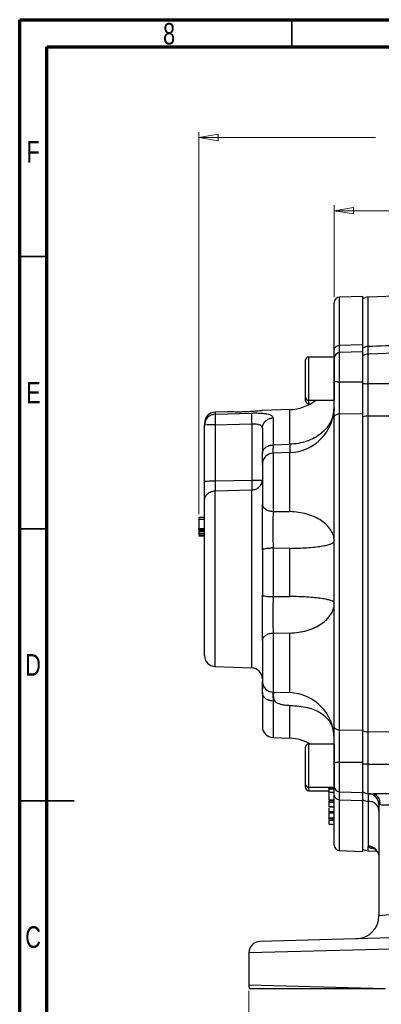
# Model space of a CAD drawing. Header units: inches. Extents: x 0.6 to 16.3, y 0.2 to 11.5.
# Tile 2 of 9: x 0.6 to 3.2, y 4.4 to 11.5. Entities that reach past the tile are written whole.
import ezdxf

# ---------------------------------------------------------------- set-up
doc = ezdxf.new("R2010")
doc.units = ezdxf.units.IN
doc.header["$MEASUREMENT"] = 0
doc.styles.add('SLDTEXTSTYLE0', font='TXT', dxfattribs={"width": 0.75})
doc.dimstyles.new('SLDDIMSTYLE1', dxfattribs={"dimtxt": 0.137795, "dimasz": 0.14, "dimexe": 0, "dimexo": 0.0625, "dimgap": 0.034449, "dimtad": 0, "dimdec": 1, "dimlfac": 1.5, "dimrnd": 1e-09, "dimzin": 12, "dimdsep": 46, "dimtxsty": 'SLDTEXTSTYLE0', "dimblk1": 'CLOSED', "dimblk2": 'CLOSED', "dimsah": 1, "dimcen": 0.09, "dimadec": 0, "dimazin": 3, "dimtfac": 1, "dimtdec": 1, "dimtofl": 0, "dimtmove": 0, "dimatfit": 3, "dimldrblk": 'CLOSED', "dimfxl": 0, "dimfrac": 2, "dimtolj": 1, "dimtzin": 12, "dimarcsym": 0})
doc.dimstyles.new('SLDDIMSTYLE5', dxfattribs={"dimtxt": 0.137795, "dimasz": 0.14, "dimexe": 0, "dimexo": 0.0625, "dimgap": 0.034449, "dimtad": 0, "dimdec": 1, "dimlfac": 1.5, "dimrnd": 1e-09, "dimzin": 4, "dimdsep": 46, "dimtxsty": 'SLDTEXTSTYLE0', "dimblk1": 'CLOSED', "dimblk2": 'CLOSED', "dimsah": 1, "dimcen": 0.09, "dimadec": 0, "dimazin": 1, "dimtfac": 1, "dimtdec": 1, "dimtofl": 0, "dimtmove": 0, "dimatfit": 3, "dimldrblk": 'CLOSED', "dimfxl": 0, "dimfrac": 2, "dimtolj": 1, "dimtzin": 12, "dimarcsym": 0})

# ---------------------------------------------------------------- blocks, each defined once
blk = doc.blocks.new('_Closed')
at = {"color": 0, "linetype": 'ByBlock', "lineweight": -2}
for p, q in [((-1, 0.166667), (0, 0)), ((-1, 0.166667), (-1, -0.166667)), ((0, 0), (-1, -0.166667)), ((0, 0), (-1, 0))]:
    blk.add_line(p, q, dxfattribs=at)
blk = doc.blocks.new('_D_6')
at = {"color": 7, "linetype": 'Continuous', "lineweight": 0}
for p, q in [((3.5995, 10.3127), (3.5576, 10.3127)), ((3.5576, 10.3127), (3.5576, 10.0939)), ((3.8032, 10.3127), (3.8452, 10.3127)), ((3.8452, 10.3127), (3.8452, 10.0939)), ((2.8664, 9.4888), (2.8664, 10.1536)), ((2.8664, 10.1142), (3.4367, 10.1142)), ((4.5828, 10.1142), (3.966, 10.1142)), ((3.5576, 10.0939), (3.5995, 10.0939)), ((3.8452, 10.0939), (3.8032, 10.0939))]:
    blk.add_line(p, q, dxfattribs=at)
at = {"color": 7, "linetype": 'Continuous', "lineweight": 18, "xscale": 0.14, "yscale": 0.14, "rotation": 180.0000000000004}
blk.add_blockref('_Closed', (2.8664, 10.1142), dxfattribs=at)
at = {"color": 7, "linetype": 'Continuous', "lineweight": 18, "xscale": 0.14, "yscale": 0.14}
blk.add_blockref('_Closed', (4.5828, 10.1142), dxfattribs=at)
at = {"color": 7, "linetype": 'Continuous', "lineweight": 18, "char_height": 0.1378, "attachment_point": 1, "style": 'SLDTEXTSTYLE0'}
for s, insert in [('65', (3.5995, 10.2716)), ('2.6', (3.5741, 10.0654))]:
    blk.add_mtext(s, dxfattribs=dict(at, insert=insert))
blk = doc.blocks.new('_D_7')
at = {"color": 7, "linetype": 'Continuous', "lineweight": 0}
for p, q in [((3.3278, 10.8423), (3.2858, 10.8423)), ((3.2858, 10.8423), (3.2858, 10.6235)), ((3.6332, 10.8423), (3.6752, 10.8423)), ((3.6752, 10.8423), (3.6752, 10.6235)), ((1.8878, 7.9211), (1.8878, 10.6832)), ((1.8878, 10.6438), (3.165, 10.6438)), ((3.2858, 10.6235), (3.3278, 10.6235)), ((3.6752, 10.6235), (3.6332, 10.6235)), ((4.5828, 10.6438), (3.796, 10.6438))]:
    blk.add_line(p, q, dxfattribs=at)
at = {"color": 7, "linetype": 'Continuous', "lineweight": 18, "xscale": 0.14, "yscale": 0.14, "rotation": 180.0000000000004}
blk.add_blockref('_Closed', (1.8878, 10.6438), dxfattribs=at)
at = {"color": 7, "linetype": 'Continuous', "lineweight": 18, "xscale": 0.14, "yscale": 0.14}
blk.add_blockref('_Closed', (4.5828, 10.6438), dxfattribs=at)
at = {"color": 7, "linetype": 'Continuous', "lineweight": 18, "char_height": 0.1378, "attachment_point": 1, "style": 'SLDTEXTSTYLE0'}
for s, insert in [('103', (3.3278, 10.8011)), ('4.0', (3.3532, 10.595))]:
    blk.add_mtext(s, dxfattribs=dict(at, insert=insert))
blk = doc.blocks.new('_D_10')
at = {"color": 7, "linetype": 'Continuous', "lineweight": 0}
for p, q in [((2.2494, 4.4733), (2.2494, 4.0553)), ((6.9161, 4.4733), (6.9161, 4.0553)), ((5.9047, 4.2931), (5.8627, 4.2931)), ((5.8627, 4.2931), (5.8627, 4.0744)), ((6.2101, 4.2931), (6.2521, 4.2931)), ((6.2521, 4.2931), (6.2521, 4.0744)), ((2.2494, 4.0947), (5.7419, 4.0947)), ((5.8627, 4.0744), (5.9047, 4.0744)), ((6.2521, 4.0744), (6.2101, 4.0744)), ((6.9161, 4.0947), (6.3729, 4.0947))]:
    blk.add_line(p, q, dxfattribs=at)
at = {"color": 7, "linetype": 'Continuous', "lineweight": 18, "xscale": 0.14, "yscale": 0.14, "rotation": 180.0000000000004}
blk.add_blockref('_Closed', (2.2494, 4.0947, -0.0033), dxfattribs=at)
at = {"color": 7, "linetype": 'Continuous', "lineweight": 18, "xscale": 0.14, "yscale": 0.14}
blk.add_blockref('_Closed', (6.9161, 4.0947, -0.0033), dxfattribs=at)
at = {"color": 7, "linetype": 'Continuous', "lineweight": 18, "char_height": 0.1378, "attachment_point": 1, "style": 'SLDTEXTSTYLE0'}
for s, insert in [('178', (5.9047, 4.252)), ('7.0', (5.9301, 4.0458))]:
    blk.add_mtext(s, dxfattribs=dict(at, insert=insert))

msp = doc.modelspace()

# ---------------------------------------------------------------- linework, layer by layer
at = {"color": 7, "linetype": 'Continuous', "lineweight": 70}
for p, q in [((0.5906, 0.1969), (0.5906, 11.4961)), ((0.5906, 11.4961), (16.3386, 11.4961)), ((0.7874, 0.3937), (0.7874, 11.2992)), ((0.7874, 11.2992), (16.1417, 11.2992))]:
    msp.add_line(p, q, dxfattribs=at)
at = {"color": 7, "linetype": 'Continuous', "lineweight": 35}
for p, q in [((2.5591, 11.2992), (2.5591, 11.4961)), ((0.7874, 9.7835), (0.5906, 9.7835)), ((0.7874, 7.815), (0.5906, 7.815)), ((0.5906, 5.8465), (0.9843, 5.8465)), ((0.7874, 5.8465), (0.5906, 5.8465))]:
    msp.add_line(p, q, dxfattribs=at)
at = {"color": 7, "linetype": 'Continuous', "lineweight": 25}
for p, q in [((3.0731, 9.4953), (2.905, 9.4894)), ((3.0731, 9.1471), (3.0731, 9.4953)), ((4.5828, 9.5414), (3.1133, 9.4901)), ((2.905, 9.1412), (3.0731, 9.1471)), ((3.0731, 9.1223), (3.0731, 9.1471)), ((4.5828, 9.1288), (3.1133, 9.0775)), ((2.8664, 9.0564), (2.6798, 9.0564)), ((2.8664, 9.0564), (2.8664, 8.7438)), ((3.0731, 9.094), (2.905, 9.0881)), ((3.0731, 8.8779), (3.0731, 9.094)), ((2.6584, 8.7651), (2.6584, 9.0351)), ((2.905, 8.8777), (3.0731, 8.8779)), ((3.0731, 8.8651), (3.0731, 8.8779)), ((2.6584, 8.7402), (2.6584, 8.7651)), ((2.6798, 8.7438), (2.8664, 8.7438)), ((2.6798, 8.7189), (2.6964, 8.7189)), ((2.0921, 8.6605), (2.005, 8.6575)), ((2.005, 8.6437), (2.2692, 8.6515)), ((2.5447, 8.6763), (2.348, 8.6694)), ((2.905, 8.6455), (3.0731, 8.6473)), ((2.905, 6.36), (2.905, 8.6455)), ((3.0731, 6.3583), (3.0731, 8.6473)), ((3.1133, 6.3462), (3.1133, 8.63)), ((1.9278, 8.1594), (1.9278, 8.5647)), ((2.005, 8.5654), (2.2692, 8.5733)), ((2.005, 8.5654), (2.005, 8.1601)), ((2.2692, 8.5733), (2.2692, 8.1659)), ((2.4236, 8.616), (2.4236, 8.421)), ((2.4236, 8.421), (2.5447, 8.4253)), ((2.5447, 8.3657), (2.4236, 8.3615)), ((2.005, 8.1601), (2.2692, 8.1659)), ((2.005, 8.0891), (2.2692, 8.0951)), ((2.4236, 7.9405), (2.5447, 7.9384)), ((1.9278, 7.8963), (1.8878, 7.8963)), ((1.9278, 7.8817), (1.8878, 7.8817)), ((1.8878, 7.8817), (1.8878, 7.816)), ((1.8878, 7.816), (1.9278, 7.816)), ((1.8878, 7.8065), (1.9278, 7.8065)), ((1.8878, 7.797), (1.9278, 7.797)), ((1.8878, 7.7969), (1.9278, 7.7969)), ((1.8878, 7.7969), (1.8878, 7.7811)), ((1.9278, 7.7811), (1.8878, 7.7811)), ((1.9278, 7.7681), (1.8878, 7.7681)), ((1.9278, 7.7672), (1.8878, 7.7672)), ((1.9278, 7.7656), (1.8878, 7.7656)), ((1.8878, 7.7648), (1.9278, 7.7648)), ((1.8878, 7.7637), (1.9278, 7.7637)), ((1.9278, 7.7629), (1.8878, 7.7629)), ((1.9278, 7.7619), (1.8878, 7.7619)), ((2.5447, 7.6728), (2.4236, 7.6736)), ((2.4236, 7.6736), (2.4236, 7.3235)), ((2.5447, 7.3244), (2.5447, 7.6728)), ((2.4236, 7.3235), (2.5447, 7.3244)), ((2.5447, 7.0601), (2.4236, 7.058)), ((2.005, 6.8187), (2.2692, 6.8095)), ((2.4236, 6.6335), (2.5447, 6.6292)), ((2.4391, 6.5678), (2.4236, 6.5683)), ((2.905, 6.36), (3.0731, 6.3583)), ((3.0731, 6.3533), (3.0731, 6.3583)), ((2.4236, 6.3041), (2.5447, 6.2999)), ((2.6584, 5.966), (2.6584, 6.236)), ((2.8664, 6.2573), (2.6798, 6.2573)), ((2.8664, 6.2573), (2.8664, 5.9447)), ((2.905, 6.1267), (3.0731, 6.1267)), ((3.0731, 5.9071), (3.0731, 6.1267)), ((2.6584, 5.9411), (2.6584, 5.966)), ((2.6798, 5.9447), (2.8664, 5.9447)), ((2.6798, 5.9198), (2.8264, 5.9198)), ((2.8664, 5.9379), (2.8264, 5.9379)), ((2.8264, 5.9379), (2.8264, 5.9353)), ((2.8664, 5.9308), (2.8264, 5.9308)), ((2.8264, 5.9133), (2.8264, 5.9115)), ((2.905, 5.913), (3.0731, 5.9071)), ((2.8664, 5.9069), (2.8264, 5.9069)), ((2.8664, 5.8508), (2.8264, 5.8508)), ((2.8264, 5.8489), (2.8664, 5.8489)), ((2.8264, 5.8441), (2.8264, 5.8357)), ((2.905, 5.8553), (3.0731, 5.8494)), ((3.0731, 5.8494), (3.0731, 5.8539)), ((3.0731, 5.4809), (3.0731, 5.8494)), ((3.1128, 5.8437), (3.1128, 5.5192)), ((3.1133, 5.8987), (3.158, 5.8972)), ((3.158, 5.8977), (3.1535, 5.8979)), ((2.8664, 5.8357), (2.8264, 5.8357)), ((2.8664, 5.8042), (2.8264, 5.8042)), ((2.8264, 5.8029), (2.8664, 5.8029)), ((3.1894, 5.8197), (3.1898, 5.8218)), ((3.1894, 5.8197), (3.1894, 5.0151)), ((2.8664, 5.7665), (2.8264, 5.7665)), ((2.8264, 5.7658), (2.8664, 5.7658)), ((2.8264, 5.7614), (2.8264, 5.7584)), ((2.8664, 5.7584), (2.8264, 5.7584)), ((2.8264, 5.7231), (2.8664, 5.7231)), ((2.8664, 5.717), (2.8264, 5.717)), ((2.8664, 5.7049), (2.8264, 5.7049)), ((2.8264, 5.6776), (2.8664, 5.6776)), ((2.905, 5.4868), (3.0731, 5.4809)), ((3.1128, 5.5192), (3.1133, 5.516)), ((3.1133, 5.4861), (3.1751, 5.4839)), ((3.2699, 5.0214), (3.1894, 5.0151)), ((3.5479, 4.8621), (2.3273, 4.8301)), ((2.2494, 4.7502), (3.282, 4.7756)), ((2.2494, 4.7502), (2.2494, 4.5127)), ((3.238, 4.4884), (2.2494, 4.5127))]:
    msp.add_line(p, q, dxfattribs=at)
at = {"color": 8, "linetype": 'Continuous', "lineweight": 25}
for p, q in [((2.905, 9.1412), (2.905, 9.4894)), ((3.1133, 9.1325), (3.1133, 9.4901)), ((2.6798, 9.0564), (2.6798, 8.7438)), ((2.905, 8.8777), (2.905, 9.0881)), ((3.1133, 8.8634), (3.1133, 9.0775)), ((2.6798, 8.7438), (2.6798, 8.7189)), ((2.005, 8.6575), (2.005, 8.6437)), ((2.5447, 8.4253), (2.5447, 8.6763)), ((2.4236, 8.3615), (2.4236, 7.9405)), ((2.5447, 7.9384), (2.5447, 8.3657)), ((2.3502, 8.2791), (2.3509, 8.2826)), ((2.005, 6.8187), (2.005, 8.0891)), ((2.2692, 6.8095), (2.2692, 8.0951)), ((2.4236, 7.058), (2.4236, 6.6335)), ((2.5447, 6.6292), (2.5447, 7.0601)), ((2.4236, 6.6195), (2.4236, 6.6147)), ((2.4236, 6.5683), (2.4236, 6.3041)), ((2.5447, 6.2999), (2.5447, 6.536)), ((3.2879, 6.3444), (3.1133, 6.3462)), ((2.6798, 6.2573), (2.6798, 5.9447)), ((2.905, 5.913), (2.905, 6.1267)), ((3.1133, 6.1128), (3.288, 6.1127)), ((3.1133, 5.8987), (3.1133, 6.1128)), ((2.6798, 5.9447), (2.6798, 5.9198)), ((2.905, 5.4868), (2.905, 5.8553)), ((3.1133, 5.4861), (3.1133, 5.516))]:
    msp.add_line(p, q, dxfattribs=at)
at = {"color": 7, "linetype": 'Continuous', "lineweight": 25}
for centre, radius, start, end in [((2.9064, 9.4495), 0.04, 92, 180), ((3.1161, 9.4102), 0.08, 92, 122.51361), ((3.1155, 9.0399), 0.0927, 91.37848, 117.24894), ((2.6798, 9.0351), 0.0213, 90, 180), ((2.9064, 9.0481), 0.04, 92, 180), ((3.1161, 8.9975), 0.08, 92, 122.51361), ((3.1144, 9.388), 0.5246, 265.48456, 269.8806), ((2.6798, 8.7651), 0.0213, 180, 270), ((2.5331, 9.0094), 0.3333, 272, 307.15294), ((2.5331, 8.6988), 0.3333, 272, 0), ((2.6798, 8.7402), 0.0213, 180, 270), ((2.0078, 8.5775), 0.08, 92, 180), ((2.0073, 8.5643), 0.0795, 91.64795, 179.6752), ((3.1149, 8.5038), 0.1262, 90.73821, 109.35694), ((1.9861, 6.4225), 2.143, 89.49575, 91.56021), ((2.4264, 8.2815), 0.08, 92, 180), ((2.0078, 6.8987), 0.08, 180, 268), ((2.2664, 6.7296), 0.08, 0, 88), ((2.4264, 6.7134), 0.08, 180, 268), ((2.5331, 6.2961), 0.3333, 0, 88), ((2.4264, 6.3841), 0.08, 180, 268), ((3.1149, 6.4724), 0.1262, 250.64306, 269.26179), ((2.5331, 5.9668), 0.3333, 60.66351, 88), ((2.6798, 6.236), 0.0213, 90, 180), ((3.1144, 5.5882), 0.5246, 90.1194, 94.51544), ((2.6798, 5.966), 0.0213, 180, 270), ((2.6798, 5.9411), 0.0213, 180, 270), ((2.9064, 5.953), 0.04, 180, 268), ((3.1161, 5.9787), 0.08, 237.48639, 268), ((3.1155, 5.9363), 0.0926, 242.74411, 268.30026), ((3.1101, 5.8192), 0.0794, 0.38767, 88.03862), ((3.1166, 5.7706), 0.0732, 5.86235, 92.98772), ((2.9064, 5.5267), 0.04, 180, 268), ((3.1161, 5.566), 0.08, 237.48639, 268), ((3.0228, 5.0151), 0.1667, 271.5, 0), ((2.3294, 4.7502), 0.08, 91.5, 180), ((2.3294, 4.5127), 0.08, 180, 197.70745)]:
    msp.add_arc(centre, radius, start, end, dxfattribs=at)
at = {"color": 8, "linetype": 'Continuous', "lineweight": 25}
for centre, radius, start, end in [((3.1093, 5.8208), 0.0806, 0.68708, 73.47908), ((3.1274, 5.8291), 0.072, 353.1427, 70.78574), ((3.1098, 5.4393), 0.08, 26.16347, 87.8766), ((3.1126, 5.4383), 0.0777, 32.70539, 89.4541)]:
    msp.add_arc(centre, radius, start, end, dxfattribs=at)
at = {"color": 7, "linetype": 'Continuous', "lineweight": 25}
for points, knots in [([(2.8664, 9.1082), (2.8664, 9.1425), (2.8664, 9.2118), (2.8664, 9.2958), (2.8664, 9.3645), (2.8664, 9.4139), (2.8664, 9.4444), (2.8664, 9.4473), (2.8664, 9.4486)], [0, 0, 0, 0, 0.162247, 0.327456, 0.495447, 0.667485, 0.840698, 1, 1, 1, 1]), ([(3.0731, 9.0994), (3.0731, 9.1041), (3.0731, 9.1148), (3.0731, 9.1356), (3.0731, 9.1471)], [0, 0, 0, 0, 0.442316, 1, 1, 1, 1]), ([(3.0731, 9.0994), (3.0731, 9.1028), (3.0731, 9.1093), (3.0731, 9.1181), (3.0731, 9.1223)], [0, 0, 0, 0, 0.535391, 1, 1, 1, 1]), ([(4.5828, 9.1841), (4.2589, 9.1728), (3.7691, 9.1556), (3.2793, 9.1384), (3.1133, 9.1325)], [0, 0, 0, 0, 0.6611682, 1, 1, 1, 1]), ([(2.8664, 9.0543), (2.8664, 9.0603), (2.8664, 9.0726), (2.8664, 9.0961), (2.8664, 9.1082)], [0, 0, 0, 0, 0.486222, 1, 1, 1, 1]), ([(2.8664, 8.8825), (2.8664, 8.8936), (2.8664, 8.9162), (2.8664, 8.9496), (2.8664, 8.9803), (2.8664, 9.0066), (2.8664, 9.0276), (2.8664, 9.0416), (2.8664, 9.0483), (2.8664, 9.0475), (2.8664, 9.0472)], [0, 0, 0, 0, 0.133362, 0.270279, 0.407196, 0.540557, 0.673919, 0.810836, 0.947753, 1, 1, 1, 1]), ([(2.8664, 8.6224), (2.8664, 8.6417), (2.8664, 8.6805), (2.8664, 8.7458), (2.8664, 8.8139), (2.8664, 8.8596), (2.8664, 8.8825)], [0, 0, 0, 0, 0.250001, 0.499962, 0.749995, 1, 1, 1, 1]), ([(2.905, 8.6455), (2.905, 8.6518), (2.905, 8.6668), (2.905, 8.6896), (2.9049, 8.7169), (2.9049, 8.7455), (2.9049, 8.7819), (2.905, 8.826), (2.905, 8.8592), (2.905, 8.8777)], [0, 0, 0, 0, 0.093134, 0.221777, 0.318054, 0.456595, 0.594338, 0.772833, 1, 1, 1, 1]), ([(3.0731, 8.6473), (3.0731, 8.6657), (3.0731, 8.6997), (3.0731, 8.7559), (3.0731, 8.8147), (3.0731, 8.8558), (3.0731, 8.8779)], [0, 0, 0, 0, 0.266835, 0.494114, 0.727989, 1, 1, 1, 1]), ([(3.0731, 8.6402), (3.0731, 8.6508), (3.0731, 8.6783), (3.0731, 8.7271), (3.0731, 8.7847), (3.0731, 8.8311), (3.0731, 8.8579), (3.0731, 8.8651)], [0, 0, 0, 0, 0.159416, 0.411127, 0.655734, 0.907435, 1, 1, 1, 1]), ([(3.1133, 8.63), (3.1133, 8.6472), (3.1131, 8.682), (3.1131, 8.7404), (3.1131, 8.8017), (3.1133, 8.8426), (3.1133, 8.8634)], [0, 0, 0, 0, 0.245724, 0.500002, 0.745724, 1, 1, 1, 1]), ([(4.5828, 8.8651), (4.3233, 8.8647), (3.8335, 8.8638), (3.3437, 8.8636), (3.1133, 8.8634)], [0, 0, 0, 0, 0.529676, 1, 1, 1, 1]), ([(2.005, 8.6437), (2.0048, 8.6424), (2.0045, 8.6399), (2.0042, 8.6311), (2.0041, 8.6163), (2.0042, 8.5932), (2.0047, 8.5745), (2.005, 8.5654)], [0, 0, 0, 0, 0.162091, 0.299678, 0.500678, 0.758229, 1, 1, 1, 1]), ([(2.2958, 8.6639), (2.2844, 8.663), (2.2594, 8.661), (2.2149, 8.659), (2.1693, 8.6584), (2.1295, 8.6591), (2.1032, 8.6601), (2.091, 8.6607), (2.092, 8.6605), (2.0921, 8.6604)], [0, 0, 0, 0, 0.143065, 0.314613, 0.488819, 0.661217, 0.827852, 0.986291, 1, 1, 1, 1]), ([(2.2692, 8.6515), (2.269, 8.6491), (2.2685, 8.6441), (2.2683, 8.6257), (2.2685, 8.6013), (2.269, 8.5826), (2.2692, 8.5733)], [0, 0, 0, 0, 0.250114, 0.5, 0.749886, 1, 1, 1, 1]), ([(2.2692, 8.6515), (2.2796, 8.6517), (2.3004, 8.6521), (2.3301, 8.6513), (2.3573, 8.6493), (2.3885, 8.6446), (2.4174, 8.6349), (2.4215, 8.6223), (2.4236, 8.616)], [0, 0, 0, 0, 0.120862, 0.242382, 0.365038, 0.48991, 0.743079, 1, 1, 1, 1]), ([(2.348, 8.6694), (2.3454, 8.6692), (2.3403, 8.6687), (2.3193, 8.6662), (2.302, 8.6645), (2.2958, 8.6639)], [0, 0, 0, 0, 0.388008, 0.779712, 1, 1, 1, 1]), ([(2.8664, 6.3825), (2.8664, 6.436), (2.8664, 6.5439), (2.8664, 6.7192), (2.8664, 6.9049), (2.8664, 7.0999), (2.8664, 7.3013), (2.8664, 7.5056), (2.8664, 7.7097), (2.8664, 7.9105), (2.8664, 8.1046), (2.8664, 8.289), (2.8664, 8.4628), (2.8664, 8.5695), (2.8664, 8.6224)], [0, 0, 0, 0, 0.079937, 0.161332, 0.244098, 0.328859, 0.414198, 0.5, 0.585797, 0.671136, 0.755901, 0.838663, 0.920061, 1, 1, 1, 1]), ([(3.1133, 8.63), (3.384, 8.6329), (3.8738, 8.638), (4.3636, 8.6432), (4.5828, 8.6455)], [0, 0, 0, 0, 0.55255, 1, 1, 1, 1]), ([(1.9278, 8.576), (1.9278, 8.5764), (1.9278, 8.5778), (1.9278, 8.5701), (1.9278, 8.5647)], [0, 0, 0, 0, 0.294803, 1, 1, 1, 1]), ([(2.2692, 8.5733), (2.2747, 8.5735), (2.2854, 8.574), (2.3004, 8.5731), (2.3137, 8.5712), (2.3252, 8.5679), (2.3345, 8.5631), (2.344, 8.5546), (2.3455, 8.5458), (2.3464, 8.5398)], [0, 0, 0, 0, 0.126137, 0.24819, 0.366906, 0.483099, 0.607893, 0.735386, 1, 1, 1, 1]), ([(2.3464, 8.5398), (2.3464, 8.5251), (2.3464, 8.4958), (2.3464, 8.4346), (2.3464, 8.3836), (2.3464, 8.358)], [0, 0, 0, 0, 0.3332602, 0.6667561, 1, 1, 1, 1]), ([(2.3464, 8.2868), (2.3464, 8.2939), (2.3464, 8.3097), (2.3464, 8.341), (2.3464, 8.358)], [0, 0, 0, 0, 0.454494, 1, 1, 1, 1]), ([(2.3464, 8.2797), (2.3464, 8.2802), (2.3464, 8.2821), (2.3464, 8.2681), (2.3464, 8.2386), (2.3464, 8.1961), (2.3464, 8.1457), (2.3464, 8.0906), (2.3464, 8.0362), (2.3464, 8.0065), (2.3464, 7.992)], [0, 0, 0, 0, 0.046789, 0.185768, 0.324747, 0.457179, 0.58961, 0.728589, 0.867568, 1, 1, 1, 1]), ([(1.9278, 8.0173), (1.9278, 8.0248), (1.9278, 8.0399), (1.9278, 8.0747), (1.9278, 8.1152), (1.9278, 8.1447), (1.9278, 8.1594)], [0, 0, 0, 0, 0.250351, 0.500132, 0.750013, 1, 1, 1, 1]), ([(2.005, 8.1601), (2.0048, 8.1523), (2.0045, 8.1358), (2.0045, 8.1154), (2.0046, 8.0992), (2.0048, 8.0926), (2.005, 8.0891)], [0, 0, 0, 0, 0.266777, 0.559333, 0.763657, 1, 1, 1, 1]), ([(2.2692, 8.1659), (2.2694, 8.1586), (2.2696, 8.1439), (2.2697, 8.1238), (2.2696, 8.1065), (2.2694, 8.0989), (2.2692, 8.0951)], [0, 0, 0, 0, 0.250045, 0.5, 0.749955, 1, 1, 1, 1]), ([(1.9278, 6.8987), (1.9278, 6.9004), (1.9278, 6.9039), (1.9278, 6.9291), (1.9278, 6.9698), (1.9278, 7.0268), (1.9278, 7.0974), (1.9278, 7.1785), (1.9278, 7.2658), (1.9278, 7.3569), (1.9278, 7.4513), (1.9278, 7.549), (1.9278, 7.6478), (1.9278, 7.7434), (1.9278, 7.8314), (1.9278, 7.9078), (1.9278, 7.9715), (1.9278, 8.0022), (1.9278, 8.0173)], [0, 0, 0, 0, 0.059425, 0.12141, 0.185227, 0.25, 0.314773, 0.37859, 0.440575, 0.5, 0.559425, 0.62141, 0.685227, 0.75, 0.814773, 0.87859, 0.940575, 1, 1, 1, 1]), ([(2.3464, 7.6611), (2.3464, 7.6906), (2.3464, 7.7496), (2.3464, 7.8375), (2.3464, 7.9209), (2.3464, 7.9683), (2.3464, 7.992)], [0, 0, 0, 0, 0.2506275, 0.5010018, 0.7505777, 1, 1, 1, 1]), ([(2.4236, 7.9405), (2.4236, 7.9274), (2.4235, 7.9032), (2.4234, 7.8571), (2.4234, 7.8147), (2.4234, 7.7779), (2.4234, 7.7556), (2.4235, 7.7339), (2.4235, 7.7126), (2.4236, 7.6915), (2.4236, 7.6793), (2.4236, 7.6736)], [0, 0, 0, 0, 0.173064, 0.322538, 0.542383, 0.642099, 0.716588, 0.777662, 0.869886, 0.939821, 1, 1, 1, 1]), ([(1.8878, 7.8963), (1.8878, 7.8963), (1.8878, 7.8961), (1.8878, 7.8944), (1.8878, 7.8916), (1.8878, 7.8873), (1.8878, 7.8838), (1.8878, 7.8817)], [0, 0, 0, 0, 0.2230838, 0.3780961, 0.5337655, 0.7204431, 1, 1, 1, 1]), ([(1.8878, 7.8065), (1.8878, 7.8073), (1.8878, 7.8088), (1.8878, 7.8112), (1.8878, 7.8136), (1.8878, 7.8156), (1.8878, 7.8159), (1.8878, 7.816)], [0, 0, 0, 0, 0.122712, 0.245202, 0.422712, 0.701515, 1, 1, 1, 1]), ([(1.8878, 7.8065), (1.8878, 7.8058), (1.8878, 7.8042), (1.8878, 7.8017), (1.8878, 7.7991), (1.8878, 7.7973), (1.8878, 7.7971), (1.8878, 7.797)], [0, 0, 0, 0, 0.122267, 0.275232, 0.49997, 0.800379, 1, 1, 1, 1]), ([(1.8878, 7.7811), (1.8878, 7.7798), (1.8878, 7.7768), (1.8878, 7.7726), (1.8878, 7.7696), (1.8878, 7.7683), (1.8878, 7.7682), (1.8878, 7.7681)], [0, 0, 0, 0, 0.219537, 0.497684, 0.778259, 0.919006, 1, 1, 1, 1]), ([(2.3464, 7.0054), (2.3464, 7.0289), (2.3464, 7.0758), (2.3464, 7.1588), (2.3464, 7.2463), (2.3464, 7.3051), (2.3464, 7.3346)], [0, 0, 0, 0, 0.250628, 0.501002, 0.750578, 1, 1, 1, 1]), ([(2.4236, 7.3235), (2.4236, 7.307), (2.4235, 7.2764), (2.4234, 7.2248), (2.4234, 7.181), (2.4234, 7.1459), (2.4234, 7.1259), (2.4235, 7.1068), (2.4235, 7.0888), (2.4236, 7.0718), (2.4236, 7.0623), (2.4236, 7.058)], [0, 0, 0, 0, 0.173064, 0.322538, 0.542383, 0.642098, 0.716588, 0.777662, 0.869886, 0.939821, 1, 1, 1, 1]), ([(2.8605, 7.2869), (2.8605, 7.287), (2.8584, 7.29), (2.8432, 7.2958), (2.8146, 7.3036), (2.7743, 7.3106), (2.7255, 7.3163), (2.6695, 7.3207), (2.6086, 7.3236), (2.566, 7.3241), (2.5447, 7.3244)], [0, 0, 0, 0, 0.005357, 0.147449, 0.289541, 0.431633, 0.573724, 0.715816, 0.857908, 1, 1, 1, 1]), ([(2.5447, 7.0601), (2.566, 7.0614), (2.6086, 7.0639), (2.6695, 7.0777), (2.7255, 7.0983), (2.7743, 7.1258), (2.8146, 7.1587), (2.8434, 7.1962), (2.8591, 7.2255), (2.8612, 7.2422), (2.8615, 7.2449)], [0, 0, 0, 0, 0.139002, 0.278004, 0.417007, 0.556009, 0.695011, 0.834013, 0.973015, 1, 1, 1, 1]), ([(2.3464, 7.0054), (2.3464, 6.991), (2.3464, 6.9617), (2.3464, 6.9076), (2.3464, 6.8524), (2.3464, 6.8016), (2.3464, 6.7585), (2.3464, 6.7282), (2.3464, 6.7132), (2.3464, 6.7149), (2.3464, 6.7153)], [0, 0, 0, 0, 0.131398, 0.269293, 0.407188, 0.538586, 0.669984, 0.807879, 0.945774, 1, 1, 1, 1]), ([(2.3464, 6.6304), (2.3464, 6.6479), (2.3464, 6.6826), (2.3464, 6.7005), (2.3464, 6.7093)], [0, 0, 0, 0, 0.502293, 1, 1, 1, 1]), ([(2.3464, 6.6304), (2.3464, 6.6067), (2.3464, 6.5587), (2.3464, 6.4994), (2.3464, 6.4502), (2.3464, 6.4131), (2.3464, 6.3913), (2.3464, 6.382), (2.3464, 6.3842), (2.3464, 6.3842)], [0, 0, 0, 0, 0.157771, 0.319078, 0.483691, 0.653237, 0.824203, 0.996301, 1, 1, 1, 1]), ([(2.3497, 6.6928), (2.3495, 6.6929), (2.3479, 6.6934), (2.3471, 6.6846), (2.3465, 6.6704), (2.3465, 6.6588), (2.3465, 6.6553)], [0, 0, 0, 0, 0.070608, 0.525458, 0.858709, 1, 1, 1, 1]), ([(2.4234, 6.6333), (2.4234, 6.6321), (2.4234, 6.6293), (2.4234, 6.6209), (2.4234, 6.6116), (2.4235, 6.6022), (2.4235, 6.5914), (2.4236, 6.5795), (2.4236, 6.5718), (2.4236, 6.5683)], [0, 0, 0, 0, 0.146223, 0.332263, 0.471238, 0.585183, 0.757247, 0.887723, 1, 1, 1, 1]), ([(2.4235, 6.6257), (2.4235, 6.6255), (2.4235, 6.6251), (2.4236, 6.6227), (2.4236, 6.6205), (2.4236, 6.6195)], [0, 0, 0, 0, 0.396052, 0.720665, 1, 1, 1, 1]), ([(2.4283, 6.6338), (2.4282, 6.633), (2.4279, 6.6303), (2.4267, 6.6231), (2.4253, 6.6148), (2.4256, 6.6019), (2.4275, 6.5902), (2.4311, 6.5787), (2.4387, 6.5662), (2.4555, 6.553), (2.4821, 6.544), (2.519, 6.5389), (2.5687, 6.5354), (2.626, 6.5306), (2.6851, 6.5194), (2.7353, 6.5018), (2.7794, 6.4767), (2.8115, 6.4484), (2.8353, 6.4173), (2.8516, 6.386), (2.8627, 6.3536), (2.8638, 6.3311), (2.8643, 6.3222)], [0, 0, 0, 0, 0.0145507, 0.0484132, 0.0856108, 0.1182729, 0.1334852, 0.148298, 0.1756036, 0.1992675, 0.2433791, 0.2981467, 0.3660278, 0.4650394, 0.5543226, 0.634038, 0.7015557, 0.7845607, 0.8336595, 0.8898371, 0.9562468, 1, 1, 1, 1]), ([(2.8664, 6.1212), (2.8664, 6.1441), (2.8664, 6.1897), (2.8664, 6.258), (2.8664, 6.3237), (2.8664, 6.3629), (2.8664, 6.3825)], [0, 0, 0, 0, 0.250001, 0.499962, 0.749995, 1, 1, 1, 1]), ([(2.905, 6.1267), (2.905, 6.1343), (2.905, 6.1522), (2.905, 6.1783), (2.9049, 6.2079), (2.9049, 6.2382), (2.9049, 6.274), (2.905, 6.316), (2.905, 6.3442), (2.905, 6.36)], [0, 0, 0, 0, 0.093134, 0.221777, 0.318053, 0.456595, 0.594338, 0.772833, 1, 1, 1, 1]), ([(3.0731, 6.1267), (3.0731, 6.1483), (3.0731, 6.1884), (3.0731, 6.247), (3.0731, 6.3041), (3.0731, 6.3393), (3.0731, 6.3583)], [0, 0, 0, 0, 0.266854, 0.494133, 0.728007, 1, 1, 1, 1]), ([(3.0731, 6.1196), (3.0731, 6.1359), (3.0731, 6.1719), (3.0731, 6.2269), (3.0731, 6.2832), (3.0731, 6.3249), (3.0731, 6.3473), (3.0731, 6.3533)], [0, 0, 0, 0, 0.1987878, 0.4387092, 0.6718586, 0.9117706, 1, 1, 1, 1]), ([(3.1133, 6.1128), (3.1133, 6.1329), (3.1131, 6.1738), (3.1131, 6.2345), (3.1131, 6.2935), (3.1133, 6.3284), (3.1133, 6.3462)], [0, 0, 0, 0, 0.245724, 0.500002, 0.745724, 1, 1, 1, 1]), ([(2.8664, 5.9539), (2.8664, 5.9537), (2.8664, 5.9531), (2.8664, 5.9603), (2.8664, 5.975), (2.8664, 5.9964), (2.8664, 6.0231), (2.8664, 6.0541), (2.8664, 6.0876), (2.8664, 6.1101), (2.8664, 6.1212)], [0, 0, 0, 0, 0.062145, 0.197632, 0.333119, 0.465088, 0.597057, 0.732544, 0.868031, 1, 1, 1, 1]), ([(2.8264, 5.9379), (2.8264, 5.9396), (2.8264, 5.9417), (2.8264, 5.9434), (2.8264, 5.9438)], [0, 0, 0, 0, 0.790895, 1, 1, 1, 1]), ([(2.8264, 5.9367), (2.8264, 5.9357), (2.8264, 5.9342), (2.8264, 5.9328), (2.8264, 5.9323)], [0, 0, 0, 0, 0.689132, 1, 1, 1, 1]), ([(2.8264, 5.9303), (2.8264, 5.9302), (2.8264, 5.93), (2.8264, 5.9238), (2.8264, 5.9154), (2.8264, 5.9086), (2.8264, 5.9069)], [0, 0, 0, 0, 0.167307, 0.518378, 0.872801, 1, 1, 1, 1]), ([(2.8664, 5.888), (2.8664, 5.9), (2.8664, 5.924), (2.8664, 5.9425), (2.8664, 5.9463), (2.8664, 5.9468)], [0, 0, 0, 0, 0.46448, 0.929011, 1, 1, 1, 1]), ([(2.8264, 5.9069), (2.8264, 5.904), (2.8264, 5.8963), (2.8264, 5.8814), (2.8264, 5.8668), (2.8264, 5.8558), (2.8264, 5.8523), (2.8264, 5.8508)], [0, 0, 0, 0, 0.136117, 0.367254, 0.679818, 0.866894, 1, 1, 1, 1]), ([(2.8664, 5.5276), (2.8664, 5.5273), (2.8664, 5.5238), (2.8664, 5.5371), (2.8664, 5.5688), (2.8664, 5.6226), (2.8664, 5.6944), (2.8664, 5.7815), (2.8664, 5.8527), (2.8664, 5.888)], [0, 0, 0, 0, 0.014422, 0.183541, 0.351757, 0.518844, 0.681979, 0.842428, 1, 1, 1, 1]), ([(3.0731, 5.8494), (3.0731, 5.8607), (3.0731, 5.8817), (3.0731, 5.8975), (3.0731, 5.9009), (3.0731, 5.9013)], [0, 0, 0, 0, 0.503334, 0.932023, 1, 1, 1, 1]), ([(3.1128, 5.8985), (3.1128, 5.8936), (3.1128, 5.883), (3.1128, 5.8575), (3.1128, 5.8437)], [0, 0, 0, 0, 0.460068, 1, 1, 1, 1]), ([(2.8264, 5.8357), (2.8264, 5.8328), (2.8264, 5.8241), (2.8264, 5.8139), (2.8264, 5.8065), (2.8264, 5.8046), (2.8264, 5.8042)], [0, 0, 0, 0, 0.209252, 0.649569, 0.923387, 1, 1, 1, 1]), ([(2.8264, 5.8169), (2.8264, 5.8149), (2.8264, 5.8123), (2.8264, 5.8099), (2.8264, 5.8094)], [0, 0, 0, 0, 0.81857, 1, 1, 1, 1]), ([(2.8264, 5.7946), (2.8264, 5.7905), (2.8264, 5.7809), (2.8264, 5.7712), (2.8264, 5.7677), (2.8264, 5.7665)], [0, 0, 0, 0, 0.329175, 0.774245, 1, 1, 1, 1]), ([(2.8264, 5.7733), (2.8264, 5.7732), (2.8264, 5.7727), (2.8264, 5.7715), (2.8264, 5.7704)], [0, 0, 0, 0, 0.102663, 1, 1, 1, 1]), ([(3.1898, 5.8218), (3.1901, 5.8223), (3.1912, 5.8237), (3.1946, 5.8228), (3.1981, 5.8209), (3.1989, 5.8205)], [0, 0, 0, 0, 0.255128, 0.836374, 1, 1, 1, 1]), ([(3.1989, 5.8205), (3.1995, 5.8201), (3.2043, 5.8177), (3.2114, 5.8171), (3.2255, 5.8173), (3.242, 5.8189), (3.2606, 5.8186), (3.2699, 5.8184)], [0, 0, 0, 0, 0.047304, 0.355365, 0.366674, 0.683379, 1, 1, 1, 1]), ([(2.8264, 5.7584), (2.8264, 5.756), (2.8264, 5.7486), (2.8264, 5.7386), (2.8264, 5.7304), (2.8264, 5.7262), (2.8264, 5.7239), (2.8264, 5.7233), (2.8264, 5.7231)], [0, 0, 0, 0, 0.178225, 0.55629, 0.767496, 0.874166, 0.96252, 1, 1, 1, 1]), ([(2.8264, 5.7284), (2.8264, 5.728), (2.8264, 5.7268), (2.8264, 5.7257), (2.8264, 5.725)], [0, 0, 0, 0, 0.366667, 1, 1, 1, 1]), ([(2.8264, 5.7231), (2.8264, 5.7231), (2.8264, 5.723), (2.8264, 5.7231), (2.8264, 5.7231)], [0, 0, 0, 0, 0.926418, 1, 1, 1, 1]), ([(2.8264, 5.7218), (2.8264, 5.7206), (2.8264, 5.7188), (2.8264, 5.7174), (2.8264, 5.7171), (2.8264, 5.717)], [0, 0, 0, 0, 0.511708, 0.821645, 1, 1, 1, 1]), ([(2.8264, 5.713), (2.8264, 5.7107), (2.8264, 5.7067), (2.8264, 5.7055), (2.8264, 5.7049)], [0, 0, 0, 0, 0.573237, 1, 1, 1, 1]), ([(2.8264, 5.6989), (2.8264, 5.6954), (2.8264, 5.6892), (2.8264, 5.6831), (2.8264, 5.6796), (2.8264, 5.6779), (2.8264, 5.6777), (2.8264, 5.6776)], [0, 0, 0, 0, 0.398525, 0.684828, 0.829425, 0.949194, 1, 1, 1, 1]), ([(3.152, 5.5038), (3.1519, 5.5038), (3.1513, 5.504), (3.1555, 5.5023), (3.1637, 5.4968), (3.1725, 5.4889), (3.1765, 5.4817), (3.1779, 5.4793)], [0, 0, 0, 0, 0.0791915, 0.3199166, 0.5745514, 0.8583894, 1, 1, 1, 1]), ([(3.1776, 5.48), (3.1785, 5.4789), (3.1831, 5.4728), (3.1878, 5.4601), (3.1885, 5.4487), (3.1887, 5.4439)], [0, 0, 0, 0, 0.118311, 0.634937, 1, 1, 1, 1]), ([(3.238, 4.4884), (3.1868, 4.4884), (3.0882, 4.4884), (2.95, 4.4884), (2.823, 4.4884), (2.7054, 4.4884), (2.5991, 4.4884), (2.505, 4.4884), (2.4241, 4.4884), (2.358, 4.4884), (2.3069, 4.4884), (2.2744, 4.4884), (2.2564, 4.4884), (2.2543, 4.4884), (2.2532, 4.4884)], [0, 0, 0, 0, 0.092009, 0.1773373, 0.2629381, 0.3482681, 0.433634, 0.5192704, 0.6046383, 0.6904111, 0.7764556, 0.8622299, 0.9311149, 1, 1, 1, 1])]:
    msp.add_open_spline(points, degree=3, knots=knots, dxfattribs=at)
for points in [[(2.8664, 9.1082), (2.867, 9.1124), (2.8682, 9.1209), (2.877, 9.1316), (2.8897, 9.1393), (2.8999, 9.1406), (2.905, 9.1412)], [(2.8664, 8.8825), (2.867, 8.8819), (2.8682, 8.8807), (2.877, 8.8791), (2.8897, 8.878), (2.8999, 8.8778), (2.905, 8.8777)], [(2.8664, 8.688), (2.8652, 8.6712), (2.8629, 8.6376), (2.8439, 8.5889), (2.8144, 8.544), (2.7743, 8.5043), (2.7255, 8.4713), (2.6695, 8.4465), (2.6086, 8.4299), (2.566, 8.4268), (2.5447, 8.4253)], [(2.8664, 8.6224), (2.867, 8.6253), (2.8682, 8.6312), (2.877, 8.6388), (2.8897, 8.6442), (2.8999, 8.645), (2.905, 8.6455)], [(2.3464, 8.5398), (2.3476, 8.5496), (2.3499, 8.5691), (2.3676, 8.5939), (2.393, 8.6117), (2.4134, 8.6145), (2.4236, 8.616)], [(2.3464, 8.358), (2.3476, 8.3661), (2.3499, 8.3823), (2.3676, 8.4028), (2.393, 8.4175), (2.4134, 8.4198), (2.4236, 8.421)], [(1.9278, 8.1594), (1.9289, 8.1595), (1.9312, 8.1597), (1.9489, 8.1599), (1.9744, 8.1601), (1.9948, 8.1601), (2.005, 8.1601)], [(2.2692, 8.0951), (2.2794, 8.0964), (2.2998, 8.0991), (2.3253, 8.1158), (2.343, 8.1391), (2.3453, 8.1574), (2.3464, 8.1666)], [(2.2692, 8.1659), (2.2794, 8.1659), (2.2998, 8.1659), (2.3253, 8.1661), (2.343, 8.1663), (2.3453, 8.1665), (2.3464, 8.1666)], [(1.9278, 8.0173), (1.9289, 8.0265), (1.9312, 8.0449), (1.9489, 8.0683), (1.9744, 8.085), (1.9948, 8.0877), (2.005, 8.0891)], [(2.3464, 7.992), (2.3476, 7.9854), (2.3499, 7.9722), (2.3676, 7.9554), (2.393, 7.9434), (2.4134, 7.9414), (2.4236, 7.9405)], [(2.8664, 7.7245), (2.8652, 7.7382), (2.8629, 7.7656), (2.8439, 7.8052), (2.8144, 7.8418), (2.7743, 7.8741), (2.7255, 7.9009), (2.6695, 7.9211), (2.6086, 7.9347), (2.566, 7.9371), (2.5447, 7.9384)], [(2.5447, 7.6728), (2.566, 7.6731), (2.6086, 7.6737), (2.6695, 7.6769), (2.7255, 7.6818), (2.7743, 7.6883), (2.8144, 7.6961), (2.8439, 7.705), (2.8629, 7.7146), (2.8652, 7.7212), (2.8664, 7.7245)], [(2.4236, 7.6736), (2.4134, 7.6733), (2.393, 7.6729), (2.3676, 7.67), (2.3499, 7.6659), (2.3476, 7.6627), (2.3464, 7.6611)], [(2.3464, 7.6611), (2.3464, 7.6067), (2.3464, 7.498), (2.3464, 7.389), (2.3464, 7.3346)], [(2.3464, 7.3346), (2.3476, 7.3332), (2.3499, 7.3303), (2.3676, 7.3267), (2.393, 7.3241), (2.4134, 7.3237), (2.4236, 7.3235)], [(2.4236, 7.058), (2.4134, 7.057), (2.393, 7.055), (2.3676, 7.0427), (2.3499, 7.0256), (2.3476, 7.0121), (2.3464, 7.0054)], [(2.4236, 6.5683), (2.4134, 6.5695), (2.393, 6.5718), (2.3676, 6.5863), (2.3499, 6.6065), (2.3476, 6.6224), (2.3464, 6.6304)], [(2.8664, 6.3825), (2.867, 6.3796), (2.8682, 6.3738), (2.877, 6.3665), (2.8897, 6.3613), (2.8999, 6.3604), (2.905, 6.36)], [(2.8664, 6.1212), (2.867, 6.1219), (2.8682, 6.1233), (2.877, 6.1251), (2.8897, 6.1264), (2.8999, 6.1266), (2.905, 6.1267)], [(2.8664, 5.888), (2.867, 5.8838), (2.8682, 5.8754), (2.877, 5.8648), (2.8897, 5.8572), (2.8999, 5.856), (2.905, 5.8553)]]:
    msp.add_open_spline(points, degree=3, dxfattribs=at)
at = {"color": 8, "linetype": 'Continuous', "lineweight": 25}
for points, knots in [([(2.9049, 9.0881), (2.9049, 9.0885), (2.9049, 9.0904), (2.9049, 9.0991), (2.905, 9.1136), (2.905, 9.1313), (2.905, 9.1412)], [0, 0, 0, 0, 0.077282, 0.311173, 0.614263, 1, 1, 1, 1]), ([(3.1132, 9.0741), (3.1132, 9.0738), (3.1131, 9.0723), (3.1131, 9.081), (3.1131, 9.0999), (3.1133, 9.1215), (3.1133, 9.1325)], [0, 0, 0, 0, 0.083483, 0.392454, 0.69103, 1, 1, 1, 1]), ([(2.4236, 8.421), (2.4236, 8.4114), (2.4235, 8.3935), (2.4234, 8.3731), (2.4234, 8.3655), (2.4234, 8.3616)], [0, 0, 0, 0, 0.358471, 0.668079, 1, 1, 1, 1]), ([(2.5447, 8.4253), (2.5451, 8.4117), (2.5457, 8.3856), (2.5458, 8.3724), (2.5459, 8.3662)], [0, 0, 0, 0, 0.52202, 1, 1, 1, 1]), ([(2.905, 5.8553), (2.905, 5.8655), (2.905, 5.8837), (2.9049, 5.8992), (2.9049, 5.9099), (2.9049, 5.9144), (2.905, 5.9158), (2.905, 5.9163)], [0, 0, 0, 0, 0.2919052, 0.5212675, 0.6982638, 0.8762869, 1, 1, 1, 1]), ([(3.2699, 5.8969), (3.252, 5.8973), (3.2174, 5.898), (3.1783, 5.8963), (3.1618, 5.8974), (3.158, 5.8977)], [0, 0, 0, 0, 0.4499236, 0.8732535, 1, 1, 1, 1]), ([(3.1133, 5.516), (3.1157, 5.5139), (3.1216, 5.5088), (3.1357, 5.504), (3.1506, 5.502), (3.1515, 5.5019)], [0, 0, 0, 0, 0.382095, 0.962987, 1, 1, 1, 1])]:
    msp.add_open_spline(points, degree=3, knots=knots, dxfattribs=at)

# ---------------------------------------------------------------- texts
at = {"color": 7, "linetype": 'Continuous', "lineweight": 0, "char_height": 0.1562, "attachment_point": 2, "style": 'SLDTEXTSTYLE0'}
for s, insert in [('8', (1.6717, 11.4728)), ('F', (0.6873, 10.6191)), ('E', (0.6893, 8.8769)), ('D', (0.6871, 6.9084)), ('C', (0.6873, 4.9399))]:
    msp.add_mtext(s, dxfattribs=dict(at, insert=insert))

# ---------------------------------------------------------------- dimensions: what is measured, and where the dimension line sits
at = {"color": 7, "linetype": 'Continuous', "lineweight": 18}
for base, p1, p2, dimstyle, picture, middle in [((1.8878, 10.6438), (4.5828, 10.7109), (1.8878, 7.8817), 'SLDDIMSTYLE5', '_D_7', (3.4805, 10.6438)), ((2.8664, 10.1142), (4.5828, 10.7109), (2.8664, 9.4495), 'SLDDIMSTYLE1', '_D_6', (3.7014, 10.1142)), ((6.9161, 4.0947), (2.2494, 4.5127), (6.9161, 4.5127), 'SLDDIMSTYLE5', '_D_10', (6.0574, 4.0947))]:
    dim = msp.add_linear_dim(base=base, p1=p1, p2=p2, dimstyle=dimstyle, dxfattribs=at)
    dim.commit()
    dim.dimension.update_dxf_attribs({"geometry": picture, "text_midpoint": middle, "dimtype": 160})

doc.saveas('drawing.dxf')
